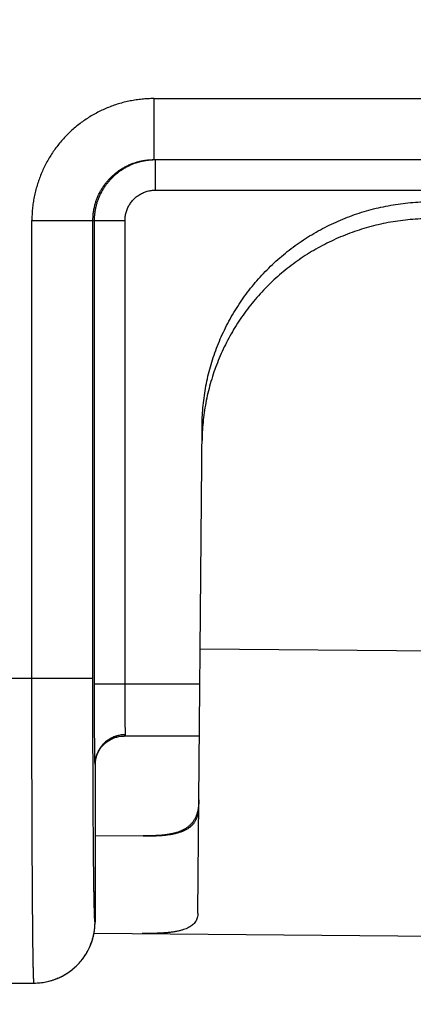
# Model space of a CAD drawing. Header units: inches. Extents: x 0 to 34, y 0 to 22.
# Tile 8 of 46: x 16.662 to 16.92, y 6.876 to 7.522. Entities that reach past the tile are written whole.
import ezdxf

# ---------------------------------------------------------------- set-up
doc = ezdxf.new("R2010")
doc.units = ezdxf.units.IN
doc.header["$LTSCALE"] = 1.87
doc.header["$MEASUREMENT"] = 0
doc.layers.get('0').update_dxf_attribs({"linetype": 'CONTINUOUS'})
doc.layers.add('DIMENSIONS', color=7, linetype='CONTINUOUS')
doc.styles.get("Standard").update_dxf_attribs({"font": 'txt', "width": 0.8})
doc.dimstyles.new('DIMSTYLE_1', dxfattribs={"dimtxt": 0.125, "dimasz": 0.1875, "dimexe": 0.18, "dimexo": 0.0625, "dimgap": 0.09, "dimtad": 0, "dimtih": 1, "dimtoh": 1, "dimdec": 3, "dimlfac": 0.5, "dimzin": 4, "dimdsep": 46, "dimtxsty": 'STANDARD', "dimblk": '_FILLED', "dimblk1": '_FILLED', "dimblk2": '_FILLED', "dimcen": 0.09, "dimadec": 0, "dimazin": 0, "dimtp": 0.01, "dimtm": 0.01, "dimtfac": 1, "dimtdec": 3, "dimtofl": 0, "dimtmove": 0, "dimatfit": 3, "dimldrblk": '_FILLED', "dimfxl": 1, "dimtolj": 1, "dimtzin": 4, "dimarcsym": 0})

# ---------------------------------------------------------------- blocks, each defined once
blk = doc.blocks.new('_FILLED')
at = {"color": 0, "linetype": 'BYBLOCK'}
blk.add_solid([(0, 0), (-1, 0.1667), (-1, -0.1667)], dxfattribs=at)
blk = doc.blocks.new('*D1')
at = {"layer": 'DIMENSIONS', "color": 2, "linetype": 'CONTINUOUS'}
for p, q in [((14.0228, 9.45925), (14.0228, 5.26536)), ((20.72907, 7.38526), (20.72907, 5.26536)), ((14.0228, 5.39036), (16.65093, 5.39036)), ((20.72907, 5.39036), (18.10093, 5.39036))]:
    blk.add_line(p, q, dxfattribs=at)
at = {"layer": 'DIMENSIONS', "color": 2, "linetype": 'CONTINUOUS', "xscale": 0.1875, "yscale": 0.1875, "zscale": 0.1875, "rotation": 180}
blk.add_blockref('_FILLED', (14.0228, 5.39036), dxfattribs=at)
at = {"layer": 'DIMENSIONS', "color": 2, "linetype": 'CONTINUOUS', "xscale": 0.1875, "yscale": 0.1875, "zscale": 0.1875}
blk.add_blockref('_FILLED', (20.72907, 5.39036), dxfattribs=at)
at = {"layer": 'DIMENSIONS', "color": 2, "linetype": 'CONTINUOUS', "width": 0.8}
for s, p in [('[', (17.33843, 5.32786)), (']', (17.93843, 5.32786)), ('3.353', (16.71343, 5.32786)), ('85.17', (17.43843, 5.32786))]:
    blk.add_text(s, height=0.125, dxfattribs=at).set_placement(p)

msp = doc.modelspace()

# ---------------------------------------------------------------- linework, layer by layer
at = {"color": 7, "linetype": 'CONTINUOUS'}
for p, q in [((16.74985, 7.47036), (17.27229, 7.47036)), ((16.74985, 7.47036), (16.74985, 7.43036)), ((16.74985, 7.43036), (17.27229, 7.43036)), ((16.75089, 7.41036), (16.75089, 7.43036)), ((16.75089, 7.41036), (17.27124, 7.41036)), ((16.66984, 7.39036), (16.73089, 7.39036)), ((16.66984, 7.09036), (16.66984, 7.39036)), ((16.70984, 7.09036), (16.70984, 7.39036)), ((16.71089, 7.08636), (16.71089, 7.39036)), ((16.73089, 7.08636), (16.73089, 7.39036)), ((16.77866, 6.93613), (16.78146, 7.25631)), ((16.96371, 7.10769), (16.78017, 7.1093)), ((15.3636, 7.09036), (16.70984, 7.09036)), ((16.77997, 7.08636), (16.71089, 7.08636)), ((16.72942, 7.05233), (16.72945, 7.05233)), ((16.77968, 7.05236), (16.7304, 7.05236)), ((16.71126, 7.03375), (16.71125, 6.95035)), ((16.71126, 7.03382), (16.71129, 7.03454)), ((16.71126, 7.0336), (16.71126, 7.03386)), ((16.71126, 7.0336), (16.71126, 7.03375)), ((16.71128, 7.03448), (16.71135, 7.03529)), ((16.71134, 7.03525), (16.71145, 7.0361)), ((16.71125, 6.98714), (16.74272, 6.98686)), ((16.71125, 6.95035), (16.71124, 6.95036)), ((16.71125, 6.95034), (16.71124, 6.95036)), ((16.71125, 6.94529), (16.71125, 6.95034)), ((16.71125, 6.94397), (16.71125, 6.94529)), ((16.71126, 6.93918), (16.71126, 6.94031)), ((16.71126, 6.93809), (16.71126, 6.93918)), ((16.71126, 6.93208), (16.71126, 6.93809)), ((16.71124, 6.92994), (16.71125, 6.93015)), ((16.71125, 6.93015), (16.71126, 6.93086)), ((16.71126, 6.93086), (16.71126, 6.93208)), ((16.71026, 6.92156), (16.7104, 6.92218)), ((16.71037, 6.92208), (16.7105, 6.92269)), ((16.71048, 6.92258), (16.71059, 6.92318)), ((16.71057, 6.92307), (16.71058, 6.92314)), ((16.71058, 6.92314), (18.96046, 6.90351)), ((16.7083, 6.91531), (16.70862, 6.91611)), ((16.70858, 6.91601), (16.70887, 6.9168)), ((16.70884, 6.9167), (16.70911, 6.91747)), ((16.70907, 6.91737), (16.70932, 6.91813)), ((16.70929, 6.91803), (16.70952, 6.91877)), ((16.70949, 6.91867), (16.70971, 6.91939)), ((16.70968, 6.91928), (16.70987, 6.91998)), ((16.70984, 6.91988), (16.71002, 6.92056)), ((16.71, 6.92046), (16.71016, 6.92112)), ((16.71013, 6.92102), (16.71028, 6.92166)), ((16.70463, 6.90833), (16.70521, 6.90923)), ((16.70515, 6.90915), (16.7057, 6.91004)), ((16.70564, 6.90995), (16.70616, 6.91084)), ((16.70611, 6.91075), (16.70659, 6.91163)), ((16.70654, 6.91154), (16.70699, 6.91242)), ((16.70694, 6.91233), (16.70737, 6.91319)), ((16.70732, 6.91309), (16.70772, 6.91394)), ((16.70767, 6.91385), (16.70804, 6.91468)), ((16.708, 6.91459), (16.70834, 6.9154)), ((16.69923, 6.90178), (16.70009, 6.90265)), ((16.70003, 6.90259), (16.70086, 6.90347)), ((16.7008, 6.90341), (16.70158, 6.90429)), ((16.70153, 6.90423), (16.70227, 6.90512)), ((16.70222, 6.90505), (16.70293, 6.90595)), ((16.70287, 6.90587), (16.70355, 6.90677)), ((16.70349, 6.90669), (16.70413, 6.90759)), ((16.70408, 6.90752), (16.70468, 6.90842)), ((16.6911, 6.89564), (16.69236, 6.89639)), ((16.6923, 6.89635), (16.6935, 6.89712)), ((16.69345, 6.89709), (16.69459, 6.89788)), ((16.69453, 6.89784), (16.69563, 6.89865)), ((16.69557, 6.89861), (16.69661, 6.89943)), ((16.69655, 6.89939), (16.69755, 6.90023)), ((16.69749, 6.90018), (16.69844, 6.90103)), ((16.69838, 6.90097), (16.69929, 6.90184)), ((15.3636, 6.89036), (16.67124, 6.89036)), ((16.67535, 6.89057), (16.6773, 6.89082)), ((16.67728, 6.89081), (16.67915, 6.89114)), ((16.67912, 6.89114), (16.68091, 6.89154)), ((16.68088, 6.89153), (16.68259, 6.892)), ((16.68255, 6.89199), (16.68419, 6.89251)), ((16.68415, 6.8925), (16.68572, 6.89307)), ((16.68568, 6.89305), (16.68718, 6.89367)), ((16.68713, 6.89365), (16.68857, 6.89431)), ((16.68852, 6.89428), (16.6899, 6.89497)), ((16.68984, 6.89495), (16.69116, 6.89567))]:
    msp.add_line(p, q, dxfattribs=at)
for points in [[(16.71145, 7.0361), (16.71161, 7.03703), (16.71184, 7.03803), (16.71215, 7.0391), (16.71255, 7.04021), (16.71305, 7.04136), (16.71365, 7.04252), (16.71435, 7.04367), (16.71515, 7.04479), (16.71604, 7.04587), (16.71701, 7.04688), (16.71805, 7.04782), (16.71916, 7.04869), (16.72033, 7.04947), (16.72155, 7.05017), (16.72282, 7.05077), (16.72412, 7.05128), (16.72545, 7.05169), (16.72678, 7.052), (16.72811, 7.05221)], [(16.71159, 7.03696), (16.7118, 7.03788), (16.71207, 7.03884), (16.71241, 7.03984), (16.71283, 7.04087), (16.71334, 7.04193), (16.71394, 7.04302), (16.71465, 7.04411), (16.71546, 7.04519), (16.71636, 7.04622), (16.71734, 7.0472), (16.71837, 7.04809), (16.71947, 7.04891), (16.72062, 7.04965), (16.72181, 7.0503), (16.72305, 7.05087), (16.72432, 7.05135), (16.72562, 7.05174), (16.72691, 7.05203), (16.72821, 7.05223)], [(16.72811, 7.05221), (16.72948, 7.05233), (16.7304, 7.05236)], [(16.71126, 6.9427), (16.71125, 6.94333), (16.71125, 6.94397)], [(16.71126, 6.94031), (16.71126, 6.94089), (16.71126, 6.94148), (16.71126, 6.9427)], [(16.71059, 6.92318), (16.71067, 6.92365), (16.71075, 6.92411), (16.71082, 6.92455), (16.71088, 6.92498), (16.71093, 6.9254), (16.71098, 6.9258), (16.71102, 6.92619), (16.71106, 6.92657), (16.71109, 6.92694), (16.71112, 6.92729), (16.71115, 6.92762), (16.71117, 6.92795), (16.71119, 6.92825), (16.7112, 6.92855), (16.71121, 6.92883), (16.71122, 6.92909), (16.71123, 6.92932), (16.71124, 6.92954), (16.71124, 6.92994)], [(16.67124, 6.89036), (16.67335, 6.89041), (16.67537, 6.89057)]]:
    msp.add_lwpolyline(points, dxfattribs=at)
for points, knots in [([(16.74985, 7.47036), (16.74854, 7.47036), (16.74594, 7.47029), (16.74203, 7.47001), (16.73814, 7.46953), (16.73426, 7.46886), (16.73042, 7.468), (16.72663, 7.46695), (16.72289, 7.46571), (16.71922, 7.4643), (16.71563, 7.46271), (16.71212, 7.46094), (16.7087, 7.459), (16.70538, 7.4569), (16.70217, 7.45464), (16.69907, 7.45222), (16.69609, 7.44965), (16.69325, 7.44694), (16.69054, 7.44409), (16.68797, 7.44112), (16.68555, 7.43802), (16.68329, 7.4348), (16.68119, 7.43148), (16.67925, 7.42806), (16.67749, 7.42455), (16.67589, 7.42096), (16.67448, 7.41729), (16.67325, 7.41356), (16.6722, 7.40976), (16.67134, 7.40593), (16.67067, 7.40205), (16.67019, 7.39816), (16.66991, 7.39426), (16.66984, 7.39165), (16.66984, 7.39036)], [0, 0, 0, 0, 0.031053, 0.06221, 0.093445, 0.124734, 0.156051, 0.187372, 0.218671, 0.249943, 0.2812, 0.312455, 0.343719, 0.374992, 0.406267, 0.43754, 0.468807, 0.500071, 0.531335, 0.562602, 0.593875, 0.625148, 0.656417, 0.687676, 0.718928, 0.750183, 0.781453, 0.812749, 0.84406, 0.875362, 0.906631, 0.937843, 0.968974, 1, 1, 1, 1]), ([(16.70984, 7.39036), (16.70984, 7.39113), (16.70989, 7.39268), (16.71009, 7.395), (16.71043, 7.39731), (16.7109, 7.39959), (16.7115, 7.40184), (16.71223, 7.40405), (16.71309, 7.40621), (16.71408, 7.40832), (16.71518, 7.41037), (16.71641, 7.41235), (16.71774, 7.41426), (16.71918, 7.41608), (16.72073, 7.41782), (16.72238, 7.41947), (16.72411, 7.42101), (16.72594, 7.42246), (16.72785, 7.42379), (16.72983, 7.42501), (16.73188, 7.42612), (16.73399, 7.4271), (16.73615, 7.42796), (16.73836, 7.4287), (16.74061, 7.4293), (16.74289, 7.42977), (16.7452, 7.43011), (16.74752, 7.43031), (16.74907, 7.43036), (16.74985, 7.43036)], [0, 0, 0, 0, 0.037039, 0.074079, 0.11112, 0.14816, 0.185201, 0.222241, 0.259282, 0.296325, 0.333372, 0.370417, 0.407452, 0.444473, 0.481483, 0.518485, 0.555485, 0.592492, 0.629515, 0.666552, 0.703597, 0.740645, 0.777695, 0.814746, 0.851797, 0.888847, 0.925898, 0.962949, 1, 1, 1, 1]), ([(16.71089, 7.39036), (16.71089, 7.39113), (16.71094, 7.39268), (16.71114, 7.39501), (16.71148, 7.39731), (16.71195, 7.39959), (16.71255, 7.40185), (16.71329, 7.40406), (16.71415, 7.40622), (16.71514, 7.40833), (16.71624, 7.41039), (16.71747, 7.41237), (16.7188, 7.41428), (16.72025, 7.4161), (16.7218, 7.41784), (16.72345, 7.41949), (16.72519, 7.42103), (16.72702, 7.42248), (16.72892, 7.42381), (16.7309, 7.42503), (16.73295, 7.42613), (16.73505, 7.42711), (16.73721, 7.42797), (16.73942, 7.4287), (16.74166, 7.4293), (16.74394, 7.42977), (16.74624, 7.43011), (16.74822, 7.43028), (16.74942, 7.43033), (16.74985, 7.43034)], [0, 0, 0, 0, 0.037703, 0.075405, 0.113108, 0.150811, 0.188514, 0.226216, 0.26392, 0.301623, 0.339327, 0.377029, 0.414732, 0.452433, 0.490128, 0.52781, 0.565472, 0.603108, 0.640722, 0.678319, 0.715905, 0.753486, 0.791071, 0.828664, 0.866271, 0.903896, 0.941547, 0.979228, 1, 1, 1, 1]), ([(16.73089, 7.39036), (16.73089, 7.39081), (16.73092, 7.39171), (16.73106, 7.39306), (16.73129, 7.39441), (16.73161, 7.39574), (16.73203, 7.39705), (16.73253, 7.39833), (16.73312, 7.39957), (16.73379, 7.40076), (16.73454, 7.4019), (16.73537, 7.40299), (16.73627, 7.40403), (16.73724, 7.40499), (16.73827, 7.40589), (16.73936, 7.40672), (16.74051, 7.40747), (16.7417, 7.40814), (16.74294, 7.40872), (16.74422, 7.40922), (16.74552, 7.40964), (16.74685, 7.40996), (16.74819, 7.41019), (16.74954, 7.41032), (16.75044, 7.41036), (16.75089, 7.41036)], [0, 0, 0, 0, 0.043049, 0.086358, 0.129862, 0.173491, 0.217173, 0.26084, 0.304435, 0.347972, 0.391492, 0.435036, 0.478612, 0.522195, 0.565759, 0.609289, 0.652804, 0.696334, 0.739909, 0.783514, 0.827096, 0.870593, 0.913946, 0.9571, 1, 1, 1, 1]), ([(16.78146, 7.25631), (16.78148, 7.25846), (16.78161, 7.26275), (16.78209, 7.26918), (16.78286, 7.27558), (16.78391, 7.28195), (16.78525, 7.28826), (16.78686, 7.29451), (16.78874, 7.30068), (16.7909, 7.30677), (16.79332, 7.31276), (16.79601, 7.31863), (16.79896, 7.32439), (16.80216, 7.33002), (16.8056, 7.3355), (16.80928, 7.34083), (16.8132, 7.34599), (16.81734, 7.35098), (16.8217, 7.35579), (16.82627, 7.36041), (16.83104, 7.36483), (16.836, 7.36903), (16.84114, 7.37302), (16.84645, 7.37679), (16.85192, 7.38032), (16.85755, 7.38362), (16.86332, 7.38667), (16.86921, 7.38947), (16.87523, 7.39202), (16.88135, 7.3943), (16.88756, 7.39632), (16.89386, 7.39807), (16.90024, 7.39954), (16.90667, 7.40074), (16.91315, 7.40167), (16.91966, 7.40231), (16.9262, 7.40268), (16.93056, 7.40273), (16.93274, 7.40271)], [0, 0, 0, 0, 0.027559, 0.055136, 0.082706, 0.110269, 0.137858, 0.165453, 0.193038, 0.220651, 0.248282, 0.275905, 0.303552, 0.331226, 0.358902, 0.38659, 0.414315, 0.44205, 0.469787, 0.497563, 0.525358, 0.55315, 0.580977, 0.608829, 0.63668, 0.664552, 0.692455, 0.720361, 0.748272, 0.776216, 0.804167, 0.83211, 0.860082, 0.888064, 0.916032, 0.944018, 0.972017, 1, 1, 1, 1]), ([(16.93264, 7.3916), (16.93046, 7.39162), (16.9261, 7.39156), (16.91956, 7.3912), (16.91305, 7.39056), (16.90657, 7.38963), (16.90014, 7.38843), (16.89377, 7.38695), (16.88747, 7.3852), (16.88125, 7.38319), (16.87513, 7.3809), (16.86911, 7.37836), (16.86322, 7.37556), (16.85745, 7.37251), (16.85183, 7.36921), (16.84635, 7.36568), (16.84104, 7.36191), (16.8359, 7.35792), (16.83094, 7.35371), (16.82617, 7.3493), (16.8216, 7.34468), (16.81725, 7.33987), (16.8131, 7.33488), (16.80919, 7.32971), (16.8055, 7.32438), (16.80206, 7.3189), (16.79886, 7.31328), (16.79592, 7.30752), (16.79323, 7.30164), (16.7908, 7.29566), (16.78864, 7.28957), (16.78676, 7.2834), (16.78515, 7.27715), (16.78382, 7.27083), (16.78276, 7.26447), (16.782, 7.25807), (16.78151, 7.25164), (16.78138, 7.24734), (16.78136, 7.24519)], [0, 0, 0, 0, 0.027983, 0.055982, 0.083968, 0.111936, 0.139918, 0.16789, 0.195833, 0.223784, 0.251728, 0.279639, 0.307545, 0.335448, 0.36332, 0.391171, 0.419023, 0.44685, 0.474642, 0.502437, 0.530213, 0.55795, 0.585685, 0.61341, 0.641098, 0.668774, 0.696448, 0.724095, 0.751718, 0.779349, 0.806962, 0.834547, 0.862142, 0.889731, 0.917294, 0.944864, 0.972441, 1, 1, 1, 1]), ([(16.67124, 6.89036), (16.67118, 6.89036), (16.67119, 6.89067), (16.6711, 6.89103), (16.67107, 6.89186), (16.67101, 6.89291), (16.67096, 6.8943), (16.67091, 6.89598), (16.67086, 6.89797), (16.6708, 6.90025), (16.67075, 6.90282), (16.6707, 6.90568), (16.67065, 6.90883), (16.6706, 6.91226), (16.67055, 6.91596), (16.67051, 6.91993), (16.67046, 6.92416), (16.67042, 6.92865), (16.67037, 6.93338), (16.67033, 6.93836), (16.67029, 6.94357), (16.67025, 6.949), (16.67021, 6.95466), (16.67018, 6.96052), (16.67014, 6.96658), (16.67011, 6.97284), (16.67008, 6.97928), (16.67005, 6.98589), (16.67002, 6.99266), (16.66999, 6.99958), (16.66997, 7.00665), (16.66995, 7.01384), (16.66993, 7.02115), (16.66991, 7.02857), (16.66989, 7.03608), (16.66988, 7.04368), (16.66987, 7.05135), (16.66986, 7.05908), (16.66985, 7.06685), (16.66985, 7.07467), (16.66984, 7.0825), (16.66984, 7.08774), (16.66984, 7.09036)], [0, 0, 0, 0, 0.000819, 0.003148, 0.007009, 0.012398, 0.01931, 0.027733, 0.037656, 0.049064, 0.061941, 0.076264, 0.092006, 0.109146, 0.127661, 0.147522, 0.168692, 0.191132, 0.214811, 0.239696, 0.265755, 0.292948, 0.321235, 0.350569, 0.380899, 0.412182, 0.444379, 0.477447, 0.511328, 0.545961, 0.58129, 0.61727, 0.653846, 0.690957, 0.728537, 0.766531, 0.804883, 0.843539, 0.882438, 0.921521, 0.960729, 1, 1, 1, 1]), ([(16.71124, 6.93036), (16.71119, 6.93036), (16.71117, 6.93063), (16.7111, 6.93095), (16.71106, 6.93167), (16.711, 6.9326), (16.71095, 6.93383), (16.71089, 6.93531), (16.71084, 6.93707), (16.71078, 6.93908), (16.71073, 6.94136), (16.71067, 6.94388), (16.71062, 6.94666), (16.71057, 6.94969), (16.71052, 6.95296), (16.71047, 6.95646), (16.71042, 6.9602), (16.71038, 6.96415), (16.71033, 6.96832), (16.71029, 6.9727), (16.71025, 6.97728), (16.71021, 6.98206), (16.71017, 6.98702), (16.71013, 6.99216), (16.7101, 6.99746), (16.71007, 7.00293), (16.71004, 7.00855), (16.71001, 7.0143), (16.70998, 7.02019), (16.70996, 7.02619), (16.70994, 7.03231), (16.70992, 7.03852), (16.7099, 7.04482), (16.70988, 7.05121), (16.70987, 7.05766), (16.70986, 7.06416), (16.70985, 7.07069), (16.70984, 7.07725), (16.70984, 7.0838), (16.70984, 7.08817), (16.70984, 7.09036)], [0, 0, 0, 0, 0.000913, 0.003463, 0.007702, 0.013636, 0.021262, 0.030567, 0.041537, 0.054144, 0.068362, 0.084172, 0.101555, 0.120485, 0.140926, 0.162836, 0.186171, 0.210895, 0.236973, 0.264362, 0.293014, 0.322876, 0.353894, 0.386015, 0.419188, 0.453363, 0.488485, 0.524485, 0.561295, 0.598845, 0.637064, 0.675899, 0.715308, 0.755227, 0.795561, 0.836213, 0.877082, 0.918069, 0.959075, 1, 1, 1, 1]), ([(16.71126, 7.03375), (16.71125, 7.034), (16.71123, 7.03453), (16.71121, 7.03541), (16.71118, 7.03644), (16.71116, 7.03761), (16.71114, 7.03892), (16.71112, 7.04037), (16.7111, 7.04195), (16.71107, 7.04366), (16.71106, 7.04549), (16.71104, 7.04744), (16.71102, 7.0495), (16.711, 7.05167), (16.71099, 7.05393), (16.71097, 7.0563), (16.71096, 7.05875), (16.71095, 7.06127), (16.71093, 7.06388), (16.71093, 7.06654), (16.71092, 7.06927), (16.71091, 7.07204), (16.7109, 7.07486), (16.7109, 7.07771), (16.71089, 7.08058), (16.71089, 7.08347), (16.71089, 7.08539), (16.71089, 7.08636)], [0, 0, 0, 0, 0.01391, 0.030663, 0.050218, 0.072509, 0.097463, 0.125012, 0.155076, 0.187565, 0.222393, 0.259467, 0.298684, 0.339929, 0.383087, 0.428036, 0.474642, 0.522767, 0.572272, 0.623006, 0.674824, 0.727594, 0.781186, 0.835432, 0.890123, 0.94505, 1, 1, 1, 1]), ([(16.73126, 7.05324), (16.73125, 7.05341), (16.73123, 7.05381), (16.7312, 7.05446), (16.73117, 7.05523), (16.73115, 7.05611), (16.73112, 7.05711), (16.7311, 7.05822), (16.73107, 7.05943), (16.73105, 7.06074), (16.73103, 7.06215), (16.73101, 7.06365), (16.73099, 7.06523), (16.73098, 7.06689), (16.73096, 7.06863), (16.73095, 7.07043), (16.73093, 7.07228), (16.73092, 7.0742), (16.73091, 7.07615), (16.73091, 7.07815), (16.7309, 7.08017), (16.73089, 7.08222), (16.73089, 7.08428), (16.73089, 7.08566), (16.73089, 7.08636)], [0, 0, 0, 0, 0.016038, 0.035735, 0.059017, 0.0858, 0.115987, 0.149466, 0.186114, 0.225791, 0.268348, 0.31363, 0.361466, 0.41168, 0.464085, 0.518485, 0.574677, 0.632452, 0.691596, 0.751888, 0.813103, 0.875014, 0.937391, 1, 1, 1, 1]), ([(16.73126, 7.05324), (16.73078, 7.05323), (16.72983, 7.0532), (16.72841, 7.05305), (16.72701, 7.0528), (16.72562, 7.05245), (16.72427, 7.05201), (16.72295, 7.05148), (16.72168, 7.05085), (16.72045, 7.05014), (16.71928, 7.04935), (16.71816, 7.04848), (16.71712, 7.04753), (16.71614, 7.04651), (16.71525, 7.04543), (16.71443, 7.04428), (16.7137, 7.04309), (16.71306, 7.04184), (16.71251, 7.04056), (16.71206, 7.03924), (16.71171, 7.03789), (16.71145, 7.03652), (16.71129, 7.03514), (16.71126, 7.03422), (16.71126, 7.03375)], [0, 0, 0, 0, 0.04602, 0.092033, 0.138029, 0.183996, 0.229923, 0.2758, 0.321618, 0.367368, 0.413045, 0.458642, 0.504157, 0.549588, 0.594933, 0.640196, 0.685378, 0.730486, 0.775524, 0.820502, 0.865428, 0.910312, 0.955165, 1, 1, 1, 1]), ([(16.73042, 7.05236), (16.73053, 7.05236), (16.73073, 7.05237), (16.73099, 7.05248), (16.73117, 7.05267), (16.73126, 7.05293), (16.73126, 7.05313), (16.73126, 7.05324)], [0, 0, 0, 0, 0.227677, 0.415855, 0.58795, 0.77465, 1, 1, 1, 1]), ([(16.77904, 7.00612), (16.77901, 7.00591), (16.77888, 7.00494), (16.77858, 7.00327), (16.77801, 7.0012), (16.77729, 6.99929), (16.7764, 6.99754), (16.77536, 6.99595), (16.77415, 6.9945), (16.77278, 6.9932), (16.77124, 6.99204), (16.76954, 6.99101), (16.76766, 6.99011), (16.76561, 6.98933), (16.76339, 6.98867), (16.76098, 6.98812), (16.75839, 6.98767), (16.75562, 6.98733), (16.75266, 6.98709), (16.74951, 6.98693), (16.74617, 6.98685), (16.74389, 6.98685), (16.74272, 6.98686)], [0, 0, 0, 0, 0.014113, 0.063739, 0.110342, 0.154463, 0.196741, 0.237861, 0.278453, 0.319238, 0.360854, 0.403872, 0.448892, 0.496354, 0.546658, 0.600201, 0.657206, 0.717935, 0.782531, 0.851021, 0.923525, 1, 1, 1, 1]), ([(16.74272, 6.98686), (16.74391, 6.98685), (16.74624, 6.98685), (16.74964, 6.98691), (16.75285, 6.98705), (16.75588, 6.98726), (16.75872, 6.98756), (16.76137, 6.98795), (16.76384, 6.98845), (16.76611, 6.98904), (16.7682, 6.98974), (16.77011, 6.99056), (16.77184, 6.99149), (16.77339, 6.99255), (16.77476, 6.99374), (16.77595, 6.99507), (16.77696, 6.99653), (16.77779, 6.99814), (16.77844, 6.9999), (16.77891, 7.00182), (16.7792, 7.0039), (16.77927, 7.00535), (16.77927, 7.0061)], [0, 0, 0, 0, 0.076162, 0.148522, 0.216991, 0.281624, 0.342379, 0.399369, 0.452746, 0.502677, 0.549485, 0.593461, 0.635025, 0.674681, 0.712956, 0.75053, 0.788072, 0.826295, 0.865947, 0.907681, 0.952178, 1, 1, 1, 1]), ([(16.77931, 7.01055), (16.7793, 7.00967), (16.77925, 7.00819), (16.77911, 7.00672), (16.77904, 7.00612)], [0, 0, 0, 0, 0.594309, 1, 1, 1, 1]), ([(16.71124, 6.95036), (16.71124, 6.9499), (16.71124, 6.94895), (16.71125, 6.94747), (16.71125, 6.94591), (16.71125, 6.94429), (16.71125, 6.94264), (16.71126, 6.94098), (16.71126, 6.93962), (16.71126, 6.93854), (16.71126, 6.93776), (16.71126, 6.937), (16.71126, 6.93626), (16.71126, 6.93555), (16.71126, 6.93486), (16.71126, 6.93422), (16.71126, 6.93361), (16.71126, 6.93304), (16.71126, 6.9326), (16.71126, 6.93226), (16.71126, 6.93203), (16.71126, 6.93182), (16.71126, 6.93161), (16.71126, 6.93142), (16.71126, 6.93124), (16.71125, 6.93108), (16.71125, 6.93094), (16.71125, 6.9308), (16.71125, 6.93071), (16.71125, 6.93063), (16.71125, 6.93059), (16.71125, 6.93054), (16.71125, 6.93051), (16.71125, 6.93047), (16.71124, 6.93044), (16.71124, 6.93042), (16.71124, 6.9304), (16.71124, 6.93038), (16.71124, 6.93038), (16.71124, 6.93037), (16.71124, 6.93037), (16.71124, 6.93036), (16.71124, 6.93036), (16.71124, 6.93036), (16.71124, 6.93036), (16.71124, 6.93036), (16.71124, 6.93036)], [0, 0, 0, 0, 0.068433, 0.142628, 0.221179, 0.302684, 0.385738, 0.468936, 0.550874, 0.590933, 0.630149, 0.668349, 0.705357, 0.740996, 0.775092, 0.807469, 0.837951, 0.866363, 0.89253, 0.904716, 0.916275, 0.927186, 0.937425, 0.946971, 0.955802, 0.963896, 0.971232, 0.977786, 0.983539, 0.986107, 0.988466, 0.990614, 0.992548, 0.994265, 0.995761, 0.997036, 0.998086, 0.998525, 0.998908, 0.999232, 0.9995, 0.999709, 0.999861, 0.999915, 0.999956, 1, 1, 1, 1]), ([(16.77866, 6.93613), (16.77866, 6.93561), (16.77859, 6.93461), (16.77829, 6.93316), (16.7778, 6.93183), (16.77713, 6.9306), (16.77626, 6.92947), (16.77522, 6.92845), (16.77399, 6.92753), (16.77258, 6.92671), (16.771, 6.92597), (16.76924, 6.92533), (16.76731, 6.92477), (16.76519, 6.92429), (16.7629, 6.92389), (16.76044, 6.92356), (16.7578, 6.9233), (16.75499, 6.9231), (16.75201, 6.92296), (16.74887, 6.92288), (16.74557, 6.92285), (16.74331, 6.92286), (16.74216, 6.92287)], [0, 0, 0, 0, 0.036137, 0.070311, 0.103233, 0.135719, 0.168526, 0.202412, 0.238035, 0.275921, 0.316556, 0.36026, 0.40732, 0.457957, 0.512279, 0.570443, 0.632466, 0.698378, 0.76818, 0.841751, 0.919077, 1, 1, 1, 1]), ([(16.7059, 6.91039), (16.70611, 6.91076), (16.70695, 6.91227), (16.70825, 6.91502), (16.70958, 6.91873), (16.71053, 6.92254), (16.71101, 6.92578), (16.7112, 6.92839), (16.71124, 6.9297), (16.71124, 6.93036)], [0, 0, 0, 0, 0.0606, 0.248468, 0.436336, 0.624205, 0.812074, 0.906037, 1, 1, 1, 1]), ([(16.67347, 6.89042), (16.67403, 6.89045), (16.6759, 6.89059), (16.67905, 6.89106), (16.68287, 6.89202), (16.68657, 6.89334), (16.69012, 6.89502), (16.6935, 6.89704), (16.69665, 6.89939), (16.69957, 6.90203), (16.70221, 6.90494), (16.7043, 6.90776), (16.70546, 6.90962), (16.7059, 6.91039)], [0, 0, 0, 0, 0.042761, 0.141674, 0.240588, 0.339502, 0.438416, 0.53733, 0.636245, 0.73516, 0.834075, 0.932991, 1, 1, 1, 1]), ([(16.67124, 6.89036), (16.67189, 6.89036), (16.67264, 6.89037), (16.67338, 6.89041), (16.67347, 6.89042)], [0, 0, 0, 0, 0.880553, 1, 1, 1, 1])]:
    msp.add_open_spline(points, degree=3, knots=knots, dxfattribs=at)

# ---------------------------------------------------------------- dimensions: what is measured, and where the dimension line sits
at = {"layer": 'DIMENSIONS', "color": 2, "linetype": 'CONTINUOUS'}
dim = msp.add_linear_dim(base=(14.0228, 5.39036), p1=(20.72907, 7.38526), p2=(14.0228, 9.45925), angle=180, dimstyle='DIMSTYLE_1', dxfattribs=at)
dim.commit()
dim.dimension.update_dxf_attribs({"geometry": '*D1', "text_midpoint": (17.37593, 5.39036), "dimtype": 160})

doc.saveas('drawing.dxf')
